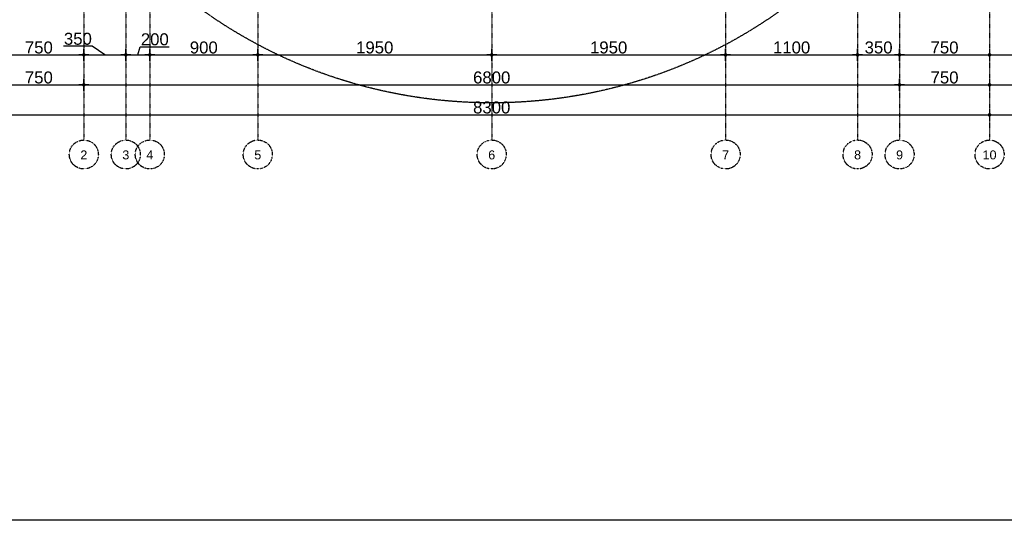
# Model space of a CAD drawing. Header units: metres. Extents: x 135527 to 1530300, y -118103 to -69281.
# Tile 31 of 88: x 141982 to 150190, y -99616 to -95442. Entities that reach past the tile are written whole.
import ezdxf
from ezdxf.enums import TextEntityAlignment as Align

# ---------------------------------------------------------------- set-up
doc = ezdxf.new("R2010")
doc.units = ezdxf.units.M
doc.header["$LTSCALE"] = 0.1
doc.header["$PDMODE"] = 35
for name, pattern in [('DASHDOT', [1, 0.5, -0.25, 0, -0.25]), ('DASHDOT2', [12.7, 6.35, -3.175, 0, -3.175]), ('HIDDEN2', [4.7625, 3.175, -1.5875])]:
    doc.linetypes.add(name, pattern=pattern)
doc.layers.get('DEFPOINTS').update_dxf_attribs({"color": 6})
for name, color, linetype in [('_01-STRAMIENEN', 8, 'DASHDOT2'), ('_02Constructie', 2, 'Continuous'), ('_04-HIDDEN', 7, 'HIDDEN2'), ('_06-DIMENSIONS', 7, 'Continuous'), ('_11-BLOCKS', 7, 'Continuous')]:
    doc.layers.add(name, color=color, linetype=linetype)
doc.layers.add('_01Hulplijnen', color=6, linetype='Continuous', plot=False)
doc.styles.add('NIOstandard', font='arial.ttf')
doc.dimstyles.new('NIO-50-KLEIN', dxfattribs={"dimtxt": 100, "dimasz": 10, "dimexe": 2, "dimexo": 5, "dimgap": 10, "dimtad": 1, "dimdec": 0, "dimzin": 0, "dimdsep": 46, "dimtxsty": 'NIOstandard', "dimblk1": 'MAATSTR', "dimblk2": 'MAATSTR', "dimsah": 1, "dimcen": 0, "dimdle": 1.5, "dimse1": 1, "dimse2": 1, "dimclrd": 7, "dimclre": 256, "dimclrt": 256, "dimazin": 0, "dimtfac": 1, "dimtdec": 0, "dimtofl": 0, "dimtmove": 1, "dimatfit": 2, "dimldrblk": 'MAATSTR', "dimfxl": 1, "dimtvp": 1, "dimtolj": 1, "dimtzin": 0, "dimarcsym": 0})

# ---------------------------------------------------------------- blocks, each defined once
blk = doc.blocks.new('as')
at = {"layer": '_01-STRAMIENEN', "ltscale": 0.4}
blk.add_circle((0, 1209), 1209, dxfattribs=at)
at = {"layer": '_01-STRAMIENEN', "ltscale": 0.4, "style": 'NIOstandard'}
blk.add_attdef('R01', text='', height=750, dxfattribs=at).set_placement((0, 801), align=Align.CENTER)
blk = doc.blocks.new('MAATSTR')
at = {"linetype": 'Continuous'}
for p, q in [((-4.17, 0), (4.17, 0)), ((0, 5), (0, -5))]:
    blk.add_line(p, q, dxfattribs=at)
at = {"linetype": 'Continuous', "const_width": 1.5}
blk.add_lwpolyline([(-0.75, 0, 1), (0.75, 0, 1)], format="xyb", close=True, dxfattribs=at)
blk = doc.blocks.new('*D236')
at = {"layer": '_06-DIMENSIONS', "color": 7, "lineweight": -2, "transparency": 16777216}
blk.add_line((-4140, -1283.7), (-3410, -1283.7), dxfattribs=at)
at = {"layer": 'DEFPOINTS', "color": 0, "transparency": 16777216}
for p in [(-4150, 7203.8), (-3400, 7203.8), (-3400, -1283.7)]:
    blk.add_point(p, dxfattribs=at)
at = {"layer": '_06-DIMENSIONS', "color": 7, "lineweight": -2, "transparency": 16777216, "xscale": 10, "yscale": 10, "zscale": 10, "rotation": 180}
blk.add_blockref('MAATSTR', (-4150, -1283.7), dxfattribs=at)
at = {"layer": '_06-DIMENSIONS', "color": 7, "lineweight": -2, "transparency": 16777216, "xscale": 10, "yscale": 10, "zscale": 10}
blk.add_blockref('MAATSTR', (-3400, -1283.7), dxfattribs=at)
at = {"layer": '_06-DIMENSIONS', "transparency": 16777216, "insert": (-3775, -1222.6), "char_height": 100, "attachment_point": 5, "style": 'NIOstandard'}
blk.add_mtext('\\A1;750', dxfattribs=at)
blk = doc.blocks.new('*D237')
at = {"layer": '_06-DIMENSIONS', "color": 7, "lineweight": -2, "transparency": 16777216}
blk.add_line((-3390, -1283.7), (3390, -1283.7), dxfattribs=at)
at = {"layer": 'DEFPOINTS', "color": 0, "transparency": 16777216}
for p in [(-3400, 7203.8), (3400, -1283.7), (3400, -1321.4)]:
    blk.add_point(p, dxfattribs=at)
at = {"layer": '_06-DIMENSIONS', "color": 7, "lineweight": -2, "transparency": 16777216, "xscale": 10, "yscale": 10, "zscale": 10, "rotation": 180}
blk.add_blockref('MAATSTR', (-3400, -1283.7), dxfattribs=at)
at = {"layer": '_06-DIMENSIONS', "color": 7, "lineweight": -2, "transparency": 16777216, "xscale": 10, "yscale": 10, "zscale": 10}
blk.add_blockref('MAATSTR', (3400, -1283.7), dxfattribs=at)
at = {"layer": '_06-DIMENSIONS', "transparency": 16777216, "insert": (0, -1222.6), "char_height": 100, "attachment_point": 5, "style": 'NIOstandard'}
blk.add_mtext('\\A1;6800', dxfattribs=at)
blk = doc.blocks.new('*D238')
at = {"layer": '_06-DIMENSIONS', "color": 7, "lineweight": -2, "transparency": 16777216}
blk.add_line((3410, -1283.7), (4140, -1283.7), dxfattribs=at)
at = {"layer": 'DEFPOINTS', "color": 0, "transparency": 16777216}
for p in [(4150, -1283.7), (3400, -1321.4), (4150, -1321.4)]:
    blk.add_point(p, dxfattribs=at)
at = {"layer": '_06-DIMENSIONS', "color": 7, "lineweight": -2, "transparency": 16777216, "xscale": 10, "yscale": 10, "zscale": 10, "rotation": 180}
blk.add_blockref('MAATSTR', (3400, -1283.7), dxfattribs=at)
at = {"layer": '_06-DIMENSIONS', "color": 7, "lineweight": -2, "transparency": 16777216, "xscale": 10, "yscale": 10, "zscale": 10}
blk.add_blockref('MAATSTR', (4150, -1283.7), dxfattribs=at)
at = {"layer": '_06-DIMENSIONS', "transparency": 16777216, "insert": (3775, -1222.6), "char_height": 100, "attachment_point": 5, "style": 'NIOstandard'}
blk.add_mtext('\\A1;750', dxfattribs=at)
blk = doc.blocks.new('*D239')
at = {"layer": '_06-DIMENSIONS', "color": 7, "lineweight": -2, "transparency": 16777216}
blk.add_line((-4140, -1033.7), (-3410, -1033.7), dxfattribs=at)
at = {"layer": 'DEFPOINTS', "color": 0, "transparency": 16777216}
for p in [(-3400, -1033.7), (-3400, -1539.9), (-4150, -1743.3)]:
    blk.add_point(p, dxfattribs=at)
at = {"layer": '_06-DIMENSIONS', "color": 7, "lineweight": -2, "transparency": 16777216, "xscale": 10, "yscale": 10, "zscale": 10, "rotation": 180}
blk.add_blockref('MAATSTR', (-4150, -1033.7), dxfattribs=at)
at = {"layer": '_06-DIMENSIONS', "color": 7, "lineweight": -2, "transparency": 16777216, "xscale": 10, "yscale": 10, "zscale": 10}
blk.add_blockref('MAATSTR', (-3400, -1033.7), dxfattribs=at)
at = {"layer": '_06-DIMENSIONS', "transparency": 16777216, "insert": (-3775, -972.6), "char_height": 100, "attachment_point": 5, "style": 'NIOstandard'}
blk.add_mtext('\\A1;750', dxfattribs=at)
blk = doc.blocks.new('*D240')
at = {"layer": '_06-DIMENSIONS', "color": 7, "lineweight": -2, "transparency": 16777216}
for p, q in [((-3329.3, -961), (-3569.8, -961)), ((-3225, -1033.7), (-3329.3, -961)), ((-3390, -1033.7), (-3060, -1033.7))]:
    blk.add_line(p, q, dxfattribs=at)
at = {"layer": 'DEFPOINTS', "color": 0, "transparency": 16777216}
for p in [(-3050, -1033.7), (-3050, -1283.7), (-3400, -1539.9)]:
    blk.add_point(p, dxfattribs=at)
at = {"layer": '_06-DIMENSIONS', "color": 7, "lineweight": -2, "transparency": 16777216, "xscale": 10, "yscale": 10, "zscale": 10, "rotation": 180}
blk.add_blockref('MAATSTR', (-3400, -1033.7), dxfattribs=at)
at = {"layer": '_06-DIMENSIONS', "color": 7, "lineweight": -2, "transparency": 16777216, "xscale": 10, "yscale": 10, "zscale": 10}
blk.add_blockref('MAATSTR', (-3050, -1033.7), dxfattribs=at)
at = {"layer": '_06-DIMENSIONS', "transparency": 16777216, "insert": (-3449.6, -899.9), "char_height": 100, "attachment_point": 5, "style": 'NIOstandard'}
blk.add_mtext('\\A1;350', dxfattribs=at)
blk = doc.blocks.new('*D241')
at = {"layer": '_06-DIMENSIONS', "color": 7, "lineweight": -2, "transparency": 16777216}
for p, q in [((-2950, -1033.7), (-2929.6, -965.6)), ((-2929.6, -965.6), (-2687.3, -965.6)), ((-3040, -1033.7), (-2860, -1033.7))]:
    blk.add_line(p, q, dxfattribs=at)
at = {"layer": 'DEFPOINTS', "color": 0, "transparency": 16777216}
for p in [(-2850, -1033.7), (-3050, -1283.7), (-2850, -1283.7)]:
    blk.add_point(p, dxfattribs=at)
at = {"layer": '_06-DIMENSIONS', "color": 7, "lineweight": -2, "transparency": 16777216, "xscale": 10, "yscale": 10, "zscale": 10, "rotation": 180}
blk.add_blockref('MAATSTR', (-3050, -1033.7), dxfattribs=at)
at = {"layer": '_06-DIMENSIONS', "color": 7, "lineweight": -2, "transparency": 16777216, "xscale": 10, "yscale": 10, "zscale": 10}
blk.add_blockref('MAATSTR', (-2850, -1033.7), dxfattribs=at)
at = {"layer": '_06-DIMENSIONS', "transparency": 16777216, "insert": (-2808.4, -904.5), "char_height": 100, "attachment_point": 5, "style": 'NIOstandard'}
blk.add_mtext('\\A1;200', dxfattribs=at)
blk = doc.blocks.new('*D242')
at = {"layer": '_06-DIMENSIONS', "color": 7, "lineweight": -2, "transparency": 16777216}
blk.add_line((-2840, -1033.7), (-1960, -1033.7), dxfattribs=at)
at = {"layer": 'DEFPOINTS', "color": 0, "transparency": 16777216}
for p in [(-1950, -1033.7), (-2850, -1283.7), (-1950, -1283.7)]:
    blk.add_point(p, dxfattribs=at)
at = {"layer": '_06-DIMENSIONS', "color": 7, "lineweight": -2, "transparency": 16777216, "xscale": 10, "yscale": 10, "zscale": 10, "rotation": 180}
blk.add_blockref('MAATSTR', (-2850, -1033.7), dxfattribs=at)
at = {"layer": '_06-DIMENSIONS', "color": 7, "lineweight": -2, "transparency": 16777216, "xscale": 10, "yscale": 10, "zscale": 10}
blk.add_blockref('MAATSTR', (-1950, -1033.7), dxfattribs=at)
at = {"layer": '_06-DIMENSIONS', "transparency": 16777216, "insert": (-2400, -972.6), "char_height": 100, "attachment_point": 5, "style": 'NIOstandard'}
blk.add_mtext('\\A1;900', dxfattribs=at)
blk = doc.blocks.new('*D226')
at = {"layer": '_06-DIMENSIONS', "color": 7, "lineweight": -2, "transparency": 16777216}
blk.add_line((-1940, -1033.7), (-10, -1033.7), dxfattribs=at)
at = {"layer": 'DEFPOINTS', "color": 0, "transparency": 16777216}
for p in [(0, -1033.7), (-1950, -1283.7), (0, -1264.3)]:
    blk.add_point(p, dxfattribs=at)
at = {"layer": '_06-DIMENSIONS', "color": 7, "lineweight": -2, "transparency": 16777216, "xscale": 10, "yscale": 10, "zscale": 10, "rotation": 180}
blk.add_blockref('MAATSTR', (-1950, -1033.7), dxfattribs=at)
at = {"layer": '_06-DIMENSIONS', "color": 7, "lineweight": -2, "transparency": 16777216, "xscale": 10, "yscale": 10, "zscale": 10}
blk.add_blockref('MAATSTR', (0, -1033.7), dxfattribs=at)
at = {"layer": '_06-DIMENSIONS', "transparency": 16777216, "insert": (-975, -972.6), "char_height": 100, "attachment_point": 5, "style": 'NIOstandard'}
blk.add_mtext('\\A1;1950', dxfattribs=at)
blk = doc.blocks.new('*D227')
at = {"layer": '_06-DIMENSIONS', "color": 7, "lineweight": -2, "transparency": 16777216}
blk.add_line((10, -1033.7), (1940, -1033.7), dxfattribs=at)
at = {"layer": 'DEFPOINTS', "color": 0, "transparency": 16777216}
for p in [(1950, -1033.7), (0, -1264.3), (1950, -1283.7)]:
    blk.add_point(p, dxfattribs=at)
at = {"layer": '_06-DIMENSIONS', "color": 7, "lineweight": -2, "transparency": 16777216, "xscale": 10, "yscale": 10, "zscale": 10, "rotation": 180}
blk.add_blockref('MAATSTR', (0, -1033.7), dxfattribs=at)
at = {"layer": '_06-DIMENSIONS', "color": 7, "lineweight": -2, "transparency": 16777216, "xscale": 10, "yscale": 10, "zscale": 10}
blk.add_blockref('MAATSTR', (1950, -1033.7), dxfattribs=at)
at = {"layer": '_06-DIMENSIONS', "transparency": 16777216, "insert": (975, -972.6), "char_height": 100, "attachment_point": 5, "style": 'NIOstandard'}
blk.add_mtext('\\A1;1950', dxfattribs=at)
blk = doc.blocks.new('*D228')
at = {"layer": '_06-DIMENSIONS', "color": 7, "lineweight": -2, "transparency": 16777216}
blk.add_line((1960, -1033.7), (3040, -1033.7), dxfattribs=at)
at = {"layer": 'DEFPOINTS', "color": 0, "transparency": 16777216}
for p in [(3050, -1033.7), (1950, -1283.7), (3050, -1283.7)]:
    blk.add_point(p, dxfattribs=at)
at = {"layer": '_06-DIMENSIONS', "color": 7, "lineweight": -2, "transparency": 16777216, "xscale": 10, "yscale": 10, "zscale": 10, "rotation": 180}
blk.add_blockref('MAATSTR', (1950, -1033.7), dxfattribs=at)
at = {"layer": '_06-DIMENSIONS', "color": 7, "lineweight": -2, "transparency": 16777216, "xscale": 10, "yscale": 10, "zscale": 10}
blk.add_blockref('MAATSTR', (3050, -1033.7), dxfattribs=at)
at = {"layer": '_06-DIMENSIONS', "transparency": 16777216, "insert": (2500, -972.6), "char_height": 100, "attachment_point": 5, "style": 'NIOstandard'}
blk.add_mtext('\\A1;1100', dxfattribs=at)
blk = doc.blocks.new('*D229')
at = {"layer": '_06-DIMENSIONS', "color": 7, "lineweight": -2, "transparency": 16777216}
blk.add_line((3060, -1033.7), (3390, -1033.7), dxfattribs=at)
at = {"layer": 'DEFPOINTS', "color": 0, "transparency": 16777216}
for p in [(3400, -1033.7), (3050, -1283.7), (3400, -1276.2)]:
    blk.add_point(p, dxfattribs=at)
at = {"layer": '_06-DIMENSIONS', "color": 7, "lineweight": -2, "transparency": 16777216, "xscale": 10, "yscale": 10, "zscale": 10, "rotation": 180}
blk.add_blockref('MAATSTR', (3050, -1033.7), dxfattribs=at)
at = {"layer": '_06-DIMENSIONS', "color": 7, "lineweight": -2, "transparency": 16777216, "xscale": 10, "yscale": 10, "zscale": 10}
blk.add_blockref('MAATSTR', (3400, -1033.7), dxfattribs=at)
at = {"layer": '_06-DIMENSIONS', "transparency": 16777216, "insert": (3225, -972.6), "char_height": 100, "attachment_point": 5, "style": 'NIOstandard'}
blk.add_mtext('\\A1;350', dxfattribs=at)
blk = doc.blocks.new('*D230')
at = {"layer": '_06-DIMENSIONS', "color": 7, "lineweight": -2, "transparency": 16777216}
blk.add_line((3410, -1033.7), (4140, -1033.7), dxfattribs=at)
at = {"layer": 'DEFPOINTS', "color": 0, "transparency": 16777216}
for p in [(4150, -1033.7), (3400, -1214.3), (4150, -1214.3)]:
    blk.add_point(p, dxfattribs=at)
at = {"layer": '_06-DIMENSIONS', "color": 7, "lineweight": -2, "transparency": 16777216, "xscale": 10, "yscale": 10, "zscale": 10, "rotation": 180}
blk.add_blockref('MAATSTR', (3400, -1033.7), dxfattribs=at)
at = {"layer": '_06-DIMENSIONS', "color": 7, "lineweight": -2, "transparency": 16777216, "xscale": 10, "yscale": 10, "zscale": 10}
blk.add_blockref('MAATSTR', (4150, -1033.7), dxfattribs=at)
at = {"layer": '_06-DIMENSIONS', "transparency": 16777216, "insert": (3775, -972.6), "char_height": 100, "attachment_point": 5, "style": 'NIOstandard'}
blk.add_mtext('\\A1;750', dxfattribs=at)
blk = doc.blocks.new('*D234')
at = {"layer": '_06-DIMENSIONS', "color": 7, "lineweight": -2, "transparency": 16777216}
blk.add_line((-4140, -1533.7), (4140, -1533.7), dxfattribs=at)
at = {"layer": 'DEFPOINTS', "color": 0, "transparency": 16777216}
for p in [(-4150, 366.3), (4150, 366.3), (4150, -1533.7)]:
    blk.add_point(p, dxfattribs=at)
at = {"layer": '_06-DIMENSIONS', "color": 7, "lineweight": -2, "transparency": 16777216, "xscale": 10, "yscale": 10, "zscale": 10, "rotation": 180}
blk.add_blockref('MAATSTR', (-4150, -1533.7), dxfattribs=at)
at = {"layer": '_06-DIMENSIONS', "color": 7, "lineweight": -2, "transparency": 16777216, "xscale": 10, "yscale": 10, "zscale": 10}
blk.add_blockref('MAATSTR', (4150, -1533.7), dxfattribs=at)
at = {"layer": '_06-DIMENSIONS', "transparency": 16777216, "insert": (0, -1472.6), "char_height": 100, "attachment_point": 5, "style": 'NIOstandard'}
blk.add_mtext('\\A1;8300', dxfattribs=at)
blk = doc.blocks.new('*U225')
at = {"layer": '_01-STRAMIENEN', "linetype": 'DASHDOT', "ltscale": 40}
for points in [[(-3400, 7203.8), (-3400, -1743.3)], [(-3050, 7203.8), (-3050, -1743.3)], [(-2850, 7203.8), (-2850, -1743.3)], [(-1950, 7203.8), (-1950, -1743.3)], [(0, 7203.8), (0, -1743.3)], [(1950, 7203.8), (1950, -1743.3)], [(3050, 7203.8), (3050, -1743.3)], [(3400, 7203.8), (3400, -1743.3)], [(4150, 7203.8), (4150, -1743.3)]]:
    blk.add_lwpolyline(points, dxfattribs=at)
at = {"layer": '_04-HIDDEN', "color": 252, "ltscale": 10}
blk.add_circle((0, 2716.3), 4150, dxfattribs=at)
at = {"layer": 'DEFPOINTS'}
for p, q in [((-4972.6, -1033.7), (4972.6, -1033.7)), ((-4972.6, -1283.7), (4972.6, -1283.7)), ((-4972.6, -1533.7), (4972.6, -1533.7))]:
    blk.add_line(p, q, dxfattribs=at)
at = {"layer": '_11-BLOCKS'}
ref = blk.add_blockref('as', (-3400, -1985.1), dxfattribs=dict(at, xscale=0.1, yscale=0.1, zscale=0.1, rotation=5.805694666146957e-05))
ref.add_attrib('R01', '2', dxfattribs={"ltscale": 0.4, "height": 75, "rotation": 0.00006, "style": 'NIOstandard'}).set_placement((-3400, -1905), align=Align.CENTER)
ref = blk.add_blockref('as', (-3050, -1985.1), dxfattribs=dict(at, xscale=0.1, yscale=0.1, zscale=0.1, rotation=5.805694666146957e-05))
ref.add_attrib('R01', '3', dxfattribs={"ltscale": 0.4, "height": 75, "rotation": 0.00006, "style": 'NIOstandard'}).set_placement((-3050, -1905), align=Align.CENTER)
ref = blk.add_blockref('as', (-2850, -1985.1), dxfattribs=dict(at, xscale=0.1, yscale=0.1, zscale=0.1, rotation=5.805694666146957e-05))
ref.add_attrib('R01', '4', dxfattribs={"ltscale": 0.4, "height": 75, "rotation": 0.00006, "style": 'NIOstandard'}).set_placement((-2850, -1905), align=Align.CENTER)
ref = blk.add_blockref('as', (-1950, -1985.1), dxfattribs=dict(at, xscale=0.1, yscale=0.1, zscale=0.1, rotation=5.805694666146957e-05))
ref.add_attrib('R01', '5', dxfattribs={"ltscale": 0.4, "height": 75, "rotation": 0.00006, "style": 'NIOstandard'}).set_placement((-1950, -1905), align=Align.CENTER)
ref = blk.add_blockref('as', (0, -1985.1), dxfattribs=dict(at, xscale=0.1, yscale=0.1, zscale=0.1, rotation=5.805694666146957e-05))
ref.add_attrib('R01', '6', dxfattribs={"ltscale": 0.4, "height": 75, "rotation": 0.00006, "style": 'NIOstandard'}).set_placement((0, -1905), align=Align.CENTER)
ref = blk.add_blockref('as', (1950, -1985.1), dxfattribs=dict(at, xscale=0.1, yscale=0.1, zscale=0.1, rotation=5.805694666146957e-05))
ref.add_attrib('R01', '7', dxfattribs={"ltscale": 0.4, "height": 75, "rotation": 0.00006, "style": 'NIOstandard'}).set_placement((1950, -1905), align=Align.CENTER)
ref = blk.add_blockref('as', (3050, -1985.1), dxfattribs=dict(at, xscale=0.1, yscale=0.1, zscale=0.1, rotation=5.805694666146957e-05))
ref.add_attrib('R01', '8', dxfattribs={"ltscale": 0.4, "height": 75, "rotation": 0.00006, "style": 'NIOstandard'}).set_placement((3050, -1905), align=Align.CENTER)
ref = blk.add_blockref('as', (3400, -1985.1), dxfattribs=dict(at, xscale=0.1, yscale=0.1, zscale=0.1, rotation=5.805694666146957e-05))
ref.add_attrib('R01', '9', dxfattribs={"ltscale": 0.4, "height": 75, "rotation": 0.00006, "style": 'NIOstandard'}).set_placement((3400, -1905), align=Align.CENTER)
ref = blk.add_blockref('as', (4150, -1985.1), dxfattribs=dict(at, xscale=0.1, yscale=0.1, zscale=0.1, rotation=5.805694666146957e-05))
ref.add_attrib('R01', '10', dxfattribs={"ltscale": 0.4, "height": 75, "rotation": 0.00006, "style": 'NIOstandard'}).set_placement((4150, -1905), align=Align.CENTER)
at = {"layer": '_06-DIMENSIONS'}
for base, p1, p2, picture, middle in [((-3400, -1283.7), (-4150, 7203.8), (-3400, 7203.8), '*D236', (-3775, -1222.6)), ((3400, -1283.7), (-3400, 7203.8), (3400, -1321.4), '*D237', (0, -1222.6)), ((4150, -1533.7), (-4150, 366.3), (4150, 366.3), '*D234', (0, -1472.6)), ((-2850, -1033.7), (-3050, -1283.7), (-2850, -1283.7), '*D241', (-2919.6, -904.5)), ((-3400, -1033.7), (-4150, -1743.3), (-3400, -1539.9), '*D239', (-3775, -972.6)), ((-1950, -1033.7), (-2850, -1283.7), (-1950, -1283.7), '*D242', (-2400, -972.6)), ((0, -1033.7), (-1950, -1283.7), (0, -1264.3), '*D226', (-975, -972.6)), ((1950, -1033.7), (0, -1264.3), (1950, -1283.7), '*D227', (975, -972.6)), ((3050, -1033.7), (1950, -1283.7), (3050, -1283.7), '*D228', (2500, -972.6)), ((3400, -1033.7), (3050, -1283.7), (3400, -1276.2), '*D229', (3225, -972.6)), ((4150, -1033.7), (3400, -1214.3), (4150, -1214.3), '*D230', (3775, -972.6))]:
    dim = blk.add_linear_dim(base=base, p1=p1, p2=p2, dimstyle='NIO-50-KLEIN', dxfattribs=at)
    dim.commit()
    dim.dimension.update_dxf_attribs({"geometry": picture, "text_midpoint": middle})
dim = blk.add_linear_dim(base=(-3050, -1033.7), p1=(-3400, -1539.9), p2=(-3050, -1283.7), dimstyle='NIO-50-KLEIN', dxfattribs=at)
dim.commit()
dim.dimension.update_dxf_attribs({"geometry": '*D240', "text_midpoint": (-3339.3, -961), "dimtype": 160})
dim = blk.add_linear_dim(base=(4150, -1283.7), p1=(3400, -1321.4), p2=(4150, -1321.4), dimstyle='NIO-50-KLEIN', override={"dimfxlon": 1, "dimarcsym": 1}, dxfattribs=at)
dim.commit()
dim.dimension.update_dxf_attribs({"geometry": '*D238', "text_midpoint": (3775, -1222.6)})

msp = doc.modelspace()

# ---------------------------------------------------------------- linework, layer by layer
at = {"layer": '_01Hulplijnen'}
msp.add_lwpolyline([(135527.3, -83171.6), (175155.8, -83171.6), (175155.8, -99615.7), (135527.3, -99615.7)], close=True, dxfattribs=at)

# ---------------------------------------------------------------- block references
at = {"layer": '_02Constructie'}
msp.add_blockref('*U225', (145916.5, -94701.6), dxfattribs=at)

doc.saveas('drawing.dxf')
